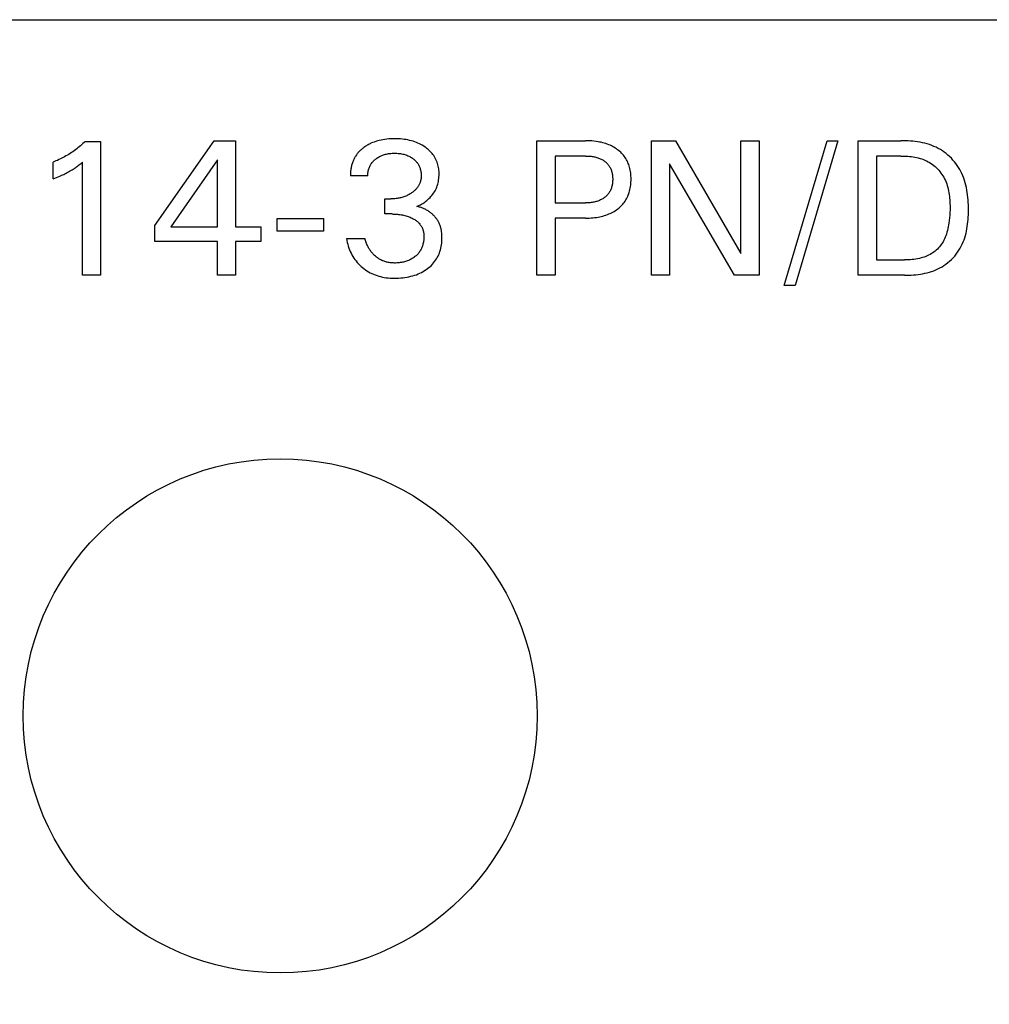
# Model space of a CAD drawing. Extents: x 0 to 841, y 0 to 594.
# Tile 61 of 65: x 309 to 321, y 554 to 567. Entities that reach past the tile are written whole.
import ezdxf
from ezdxf.enums import TextEntityAlignment as Align

# ---------------------------------------------------------------- set-up
doc = ezdxf.new("R2010")
doc.units = 0
doc.header["$LTSCALE"] = 46.255
doc.layers.add('10000_FRONT', color=7, linetype='CONTINUOUS')
doc.layers.add('10100_DIM_FRONT', color=7, linetype='CONTINUOUS')
doc.dimstyles.get("Standard").update_dxf_attribs({"dimtxt": 2.5, "dimasz": 2.5, "dimexe": 1.25, "dimexo": 0.625, "dimtad": 1, "dimcen": 2.5, "dimazin": 3, "dimtfac": 1, "dimtmove": 0, "dimatfit": 3})

# ---------------------------------------------------------------- blocks, each defined once
blk = doc.blocks.new('*D0')
at = {"layer": '10100_DIM_FRONT', "color": 7, "linetype": 'CONTINUOUS'}
for p, q in [((300.088, 565.189), (300.088, 261.991)), ((349.838, 565.189), (349.838, 261.991)), ((300.088, 263.991), (324.963, 263.991)), ((349.838, 263.991), (324.963, 263.991))]:
    blk.add_line(p, q, dxfattribs=at)
for points in [[(303.588, 264.491), (300.088, 263.991), (303.588, 263.491)], [(346.338, 263.491), (349.838, 263.991), (346.338, 264.491)]]:
    blk.add_solid(points, dxfattribs=at)
blk.add_text('49.8', height=3.5, dxfattribs=at).set_placement((323.5, 264.866), (333.75, 264.866), align=Align.FIT)

msp = doc.modelspace()

# ---------------------------------------------------------------- linework, layer by layer
at = {"layer": '10000_FRONT', "color": 7, "linetype": 'CONTINUOUS'}
for p, q in [((301.588, 566.689), (348.338, 566.689)), ((313.836, 565.184), (313.811, 565.184)), ((313.861, 565.184), (313.836, 565.184)), ((309.831, 565.069), (309.815, 565.056)), ((309.847, 565.082), (309.831, 565.069)), ((309.863, 565.095), (309.847, 565.082)), ((309.878, 565.108), (309.863, 565.095)), ((309.893, 565.122), (309.878, 565.108)), ((309.908, 565.135), (309.893, 565.122)), ((309.923, 565.149), (309.908, 565.135)), ((309.923, 565.149), (310.116, 565.149)), ((310.116, 565.149), (310.116, 563.459)), ((310.805, 564.089), (311.554, 565.159)), ((311.554, 565.159), (311.823, 565.159)), ((311.823, 565.159), (311.823, 564.07)), ((313.428, 565.06), (313.42, 565.053)), ((313.437, 565.067), (313.428, 565.06)), ((313.446, 565.074), (313.437, 565.067)), ((313.457, 565.081), (313.446, 565.074)), ((313.468, 565.089), (313.457, 565.081)), ((313.479, 565.096), (313.468, 565.089)), ((313.49, 565.103), (313.479, 565.096)), ((313.501, 565.109), (313.49, 565.103)), ((313.513, 565.115), (313.501, 565.109)), ((313.525, 565.121), (313.513, 565.115)), ((313.536, 565.127), (313.525, 565.121)), ((313.556, 565.135), (313.536, 565.127)), ((313.577, 565.143), (313.556, 565.135)), ((313.598, 565.151), (313.577, 565.143)), ((313.62, 565.157), (313.598, 565.151)), ((313.642, 565.163), (313.62, 565.157)), ((313.664, 565.168), (313.642, 565.163)), ((313.686, 565.172), (313.664, 565.168)), ((313.711, 565.176), (313.686, 565.172)), ((313.736, 565.179), (313.711, 565.176)), ((313.761, 565.182), (313.736, 565.179)), ((313.786, 565.183), (313.761, 565.182)), ((313.811, 565.184), (313.786, 565.183)), ((313.885, 565.183), (313.861, 565.184)), ((313.909, 565.182), (313.885, 565.183)), ((313.934, 565.179), (313.909, 565.182)), ((313.958, 565.176), (313.934, 565.179)), ((313.982, 565.173), (313.958, 565.176)), ((314.004, 565.169), (313.982, 565.173)), ((314.025, 565.164), (314.004, 565.169)), ((314.047, 565.158), (314.025, 565.164)), ((314.068, 565.152), (314.047, 565.158)), ((314.089, 565.145), (314.068, 565.152)), ((314.11, 565.137), (314.089, 565.145)), ((314.129, 565.129), (314.11, 565.137)), ((314.148, 565.121), (314.129, 565.129)), ((314.167, 565.111), (314.148, 565.121)), ((314.185, 565.101), (314.167, 565.111)), ((314.203, 565.09), (314.185, 565.101)), ((314.221, 565.078), (314.203, 565.09)), ((314.234, 565.068), (314.221, 565.078)), ((314.248, 565.058), (314.234, 565.068)), ((315.633, 563.459), (315.633, 565.159)), ((315.633, 565.159), (316.251, 565.159)), ((316.277, 565.159), (316.251, 565.159)), ((316.303, 565.158), (316.277, 565.159)), ((316.329, 565.156), (316.303, 565.158)), ((316.356, 565.154), (316.329, 565.156)), ((316.382, 565.151), (316.356, 565.154)), ((316.408, 565.147), (316.382, 565.151)), ((316.427, 565.143), (316.408, 565.147)), ((316.447, 565.139), (316.427, 565.143)), ((316.466, 565.134), (316.447, 565.139)), ((316.485, 565.129), (316.466, 565.134)), ((316.505, 565.123), (316.485, 565.129)), ((316.523, 565.116), (316.505, 565.123)), ((316.542, 565.109), (316.523, 565.116)), ((316.559, 565.102), (316.542, 565.109)), ((316.576, 565.094), (316.559, 565.102)), ((316.592, 565.085), (316.576, 565.094)), ((316.608, 565.076), (316.592, 565.085)), ((316.624, 565.067), (316.608, 565.076)), ((316.639, 565.057), (316.624, 565.067)), ((317.082, 563.459), (317.082, 565.159)), ((317.082, 565.159), (317.385, 565.159)), ((317.385, 565.159), (318.215, 563.734)), ((318.215, 563.734), (318.215, 565.159)), ((318.215, 565.159), (318.446, 565.159)), ((318.446, 565.159), (318.446, 563.459)), ((318.763, 563.331), (319.304, 565.159)), ((319.441, 565.159), (318.9, 563.331)), ((319.304, 565.159), (319.441, 565.159)), ((319.697, 563.459), (319.697, 565.159)), ((319.697, 565.159), (320.235, 565.159)), ((320.266, 565.159), (320.235, 565.159)), ((320.296, 565.158), (320.266, 565.159)), ((320.327, 565.157), (320.296, 565.158)), ((320.357, 565.155), (320.327, 565.157)), ((320.388, 565.152), (320.357, 565.155)), ((320.419, 565.149), (320.388, 565.152)), ((320.449, 565.145), (320.419, 565.149)), ((320.48, 565.14), (320.449, 565.145)), ((320.51, 565.134), (320.48, 565.14)), ((320.54, 565.127), (320.51, 565.134)), ((320.569, 565.119), (320.54, 565.127)), ((320.598, 565.11), (320.569, 565.119)), ((320.627, 565.1), (320.598, 565.11)), ((320.655, 565.088), (320.627, 565.1)), ((320.683, 565.076), (320.655, 565.088)), ((320.71, 565.062), (320.683, 565.076)), ((320.736, 565.047), (320.71, 565.062)), ((309.627, 564.938), (309.609, 564.929)), ((309.645, 564.947), (309.627, 564.938)), ((309.663, 564.957), (309.645, 564.947)), ((309.68, 564.967), (309.663, 564.957)), ((309.698, 564.977), (309.68, 564.967)), ((309.715, 564.987), (309.698, 564.977)), ((309.732, 564.998), (309.715, 564.987)), ((309.749, 565.009), (309.732, 564.998)), ((309.766, 565.02), (309.749, 565.009)), ((309.782, 565.032), (309.766, 565.02)), ((309.799, 565.044), (309.782, 565.032)), ((309.815, 565.056), (309.799, 565.044)), ((313.328, 564.941), (313.323, 564.932)), ((313.334, 564.951), (313.328, 564.941)), ((313.339, 564.96), (313.334, 564.951)), ((313.345, 564.97), (313.339, 564.96)), ((313.352, 564.979), (313.345, 564.97)), ((313.358, 564.988), (313.352, 564.979)), ((313.365, 564.997), (313.358, 564.988)), ((313.372, 565.005), (313.365, 564.997)), ((313.379, 565.014), (313.372, 565.005)), ((313.387, 565.022), (313.379, 565.014)), ((313.395, 565.03), (313.387, 565.022)), ((313.403, 565.038), (313.395, 565.03)), ((313.411, 565.045), (313.403, 565.038)), ((313.42, 565.053), (313.411, 565.045)), ((313.6, 564.931), (313.611, 564.939)), ((313.611, 564.939), (313.622, 564.946)), ((313.622, 564.946), (313.633, 564.953)), ((313.633, 564.953), (313.644, 564.959)), ((313.644, 564.959), (313.656, 564.965)), ((313.656, 564.965), (313.667, 564.97)), ((313.667, 564.97), (313.68, 564.975)), ((313.68, 564.975), (313.693, 564.98)), ((313.693, 564.98), (313.706, 564.984)), ((313.706, 564.984), (313.719, 564.988)), ((313.719, 564.988), (313.732, 564.991)), ((313.732, 564.991), (313.745, 564.994)), ((313.745, 564.994), (313.76, 564.996)), ((313.76, 564.996), (313.775, 564.998)), ((313.775, 564.998), (313.789, 564.999)), ((313.789, 564.999), (313.804, 565)), ((313.804, 565), (313.819, 565.001)), ((313.819, 565.001), (313.834, 565.001)), ((313.834, 565.001), (313.849, 565.001)), ((313.849, 565.001), (313.864, 565.001)), ((313.864, 565.001), (313.879, 564.999)), ((313.879, 564.999), (313.894, 564.998)), ((313.894, 564.998), (313.909, 564.996)), ((313.909, 564.996), (313.924, 564.994)), ((313.924, 564.994), (313.938, 564.991)), ((313.938, 564.991), (313.951, 564.988)), ((313.951, 564.988), (313.964, 564.984)), ((313.964, 564.984), (313.977, 564.98)), ((313.977, 564.98), (313.99, 564.975)), ((313.99, 564.975), (314.003, 564.97)), ((314.003, 564.97), (314.015, 564.965)), ((314.015, 564.965), (314.026, 564.959)), ((314.026, 564.959), (314.038, 564.953)), ((314.038, 564.953), (314.049, 564.946)), ((314.049, 564.946), (314.06, 564.939)), ((314.06, 564.939), (314.07, 564.931)), ((314.261, 565.047), (314.248, 565.058)), ((314.274, 565.036), (314.261, 565.047)), ((314.286, 565.024), (314.274, 565.036)), ((314.297, 565.012), (314.286, 565.024)), ((314.308, 564.999), (314.297, 565.012)), ((314.319, 564.986), (314.308, 564.999)), ((314.33, 564.971), (314.319, 564.986)), ((314.34, 564.955), (314.33, 564.971)), ((314.349, 564.939), (314.34, 564.955)), ((314.358, 564.923), (314.349, 564.939)), ((315.865, 564.966), (315.865, 564.374)), ((316.251, 564.966), (315.865, 564.966)), ((316.251, 564.966), (316.264, 564.966)), ((316.264, 564.966), (316.278, 564.966)), ((316.278, 564.966), (316.292, 564.965)), ((316.292, 564.965), (316.305, 564.964)), ((316.305, 564.964), (316.319, 564.963)), ((316.319, 564.963), (316.332, 564.961)), ((316.332, 564.961), (316.346, 564.959)), ((316.346, 564.959), (316.357, 564.956)), ((316.357, 564.956), (316.369, 564.954)), ((316.369, 564.954), (316.381, 564.951)), ((316.381, 564.951), (316.392, 564.948)), ((316.392, 564.948), (316.404, 564.944)), ((316.404, 564.944), (316.415, 564.94)), ((316.415, 564.94), (316.426, 564.936)), ((316.426, 564.936), (316.436, 564.931)), ((316.654, 565.046), (316.639, 565.057)), ((316.668, 565.035), (316.654, 565.046)), ((316.681, 565.024), (316.668, 565.035)), ((316.694, 565.013), (316.681, 565.024)), ((316.706, 565.001), (316.694, 565.013)), ((316.718, 564.989), (316.706, 565.001)), ((316.729, 564.976), (316.718, 564.989)), ((316.739, 564.962), (316.729, 564.976)), ((316.749, 564.948), (316.739, 564.962)), ((316.759, 564.934), (316.749, 564.948)), ((319.929, 564.966), (319.929, 563.652)), ((320.235, 564.966), (319.929, 564.966)), ((320.235, 564.966), (320.257, 564.966)), ((320.257, 564.966), (320.28, 564.966)), ((320.28, 564.966), (320.302, 564.965)), ((320.302, 564.965), (320.324, 564.963)), ((320.324, 564.963), (320.347, 564.961)), ((320.347, 564.961), (320.369, 564.959)), ((320.369, 564.959), (320.391, 564.955)), ((320.391, 564.955), (320.413, 564.952)), ((320.413, 564.952), (320.435, 564.947)), ((320.435, 564.947), (320.457, 564.942)), ((320.457, 564.942), (320.479, 564.936)), ((320.479, 564.936), (320.5, 564.929)), ((320.761, 565.032), (320.736, 565.047)), ((320.785, 565.015), (320.761, 565.032)), ((320.809, 564.997), (320.785, 565.015)), ((320.831, 564.978), (320.809, 564.997)), ((320.853, 564.958), (320.831, 564.978)), ((320.875, 564.937), (320.853, 564.958)), ((320.895, 564.915), (320.875, 564.937)), ((309.535, 564.896), (309.516, 564.888)), ((309.516, 564.676), (309.516, 564.888)), ((309.553, 564.903), (309.535, 564.896)), ((309.572, 564.911), (309.553, 564.903)), ((309.59, 564.92), (309.572, 564.911)), ((309.609, 564.929), (309.59, 564.92)), ((309.786, 564.81), (309.796, 564.817)), ((309.796, 564.817), (309.807, 564.824)), ((309.807, 564.824), (309.817, 564.832)), ((309.817, 564.832), (309.829, 564.84)), ((309.829, 564.84), (309.84, 564.849)), ((309.84, 564.849), (309.852, 564.857)), ((309.852, 564.857), (309.864, 564.867)), ((309.864, 564.867), (309.876, 564.877)), ((309.876, 564.877), (309.888, 564.887)), ((309.888, 563.459), (309.888, 564.887)), ((311.595, 564.917), (311.004, 564.07)), ((311.595, 564.07), (311.595, 564.917)), ((313.284, 564.813), (313.282, 564.801)), ((313.286, 564.825), (313.284, 564.813)), ((313.289, 564.836), (313.286, 564.825)), ((313.292, 564.848), (313.289, 564.836)), ((313.295, 564.86), (313.292, 564.848)), ((313.298, 564.87), (313.295, 564.86)), ((313.302, 564.881), (313.298, 564.87)), ((313.305, 564.891), (313.302, 564.881)), ((313.31, 564.902), (313.305, 564.891)), ((313.314, 564.912), (313.31, 564.902)), ((313.318, 564.922), (313.314, 564.912)), ((313.323, 564.932), (313.318, 564.922)), ((313.508, 564.802), (313.512, 564.813)), ((313.512, 564.813), (313.516, 564.823)), ((313.516, 564.823), (313.52, 564.834)), ((313.52, 564.834), (313.525, 564.844)), ((313.525, 564.844), (313.53, 564.854)), ((313.53, 564.854), (313.536, 564.864)), ((313.536, 564.864), (313.543, 564.873)), ((313.543, 564.873), (313.549, 564.882)), ((313.549, 564.882), (313.555, 564.889)), ((313.555, 564.889), (313.562, 564.897)), ((313.562, 564.897), (313.569, 564.905)), ((313.569, 564.905), (313.576, 564.912)), ((313.576, 564.912), (313.584, 564.919)), ((313.584, 564.919), (313.592, 564.925)), ((313.592, 564.925), (313.6, 564.931)), ((314.07, 564.931), (314.078, 564.925)), ((314.078, 564.925), (314.086, 564.919)), ((314.086, 564.919), (314.093, 564.912)), ((314.093, 564.912), (314.1, 564.905)), ((314.1, 564.905), (314.107, 564.897)), ((314.107, 564.897), (314.114, 564.89)), ((314.114, 564.89), (314.12, 564.882)), ((314.12, 564.882), (314.126, 564.874)), ((314.126, 564.874), (314.132, 564.865)), ((314.132, 564.865), (314.137, 564.857)), ((314.137, 564.857), (314.142, 564.848)), ((314.142, 564.848), (314.146, 564.839)), ((314.146, 564.839), (314.15, 564.83)), ((314.15, 564.83), (314.154, 564.82)), ((314.154, 564.82), (314.157, 564.811)), ((314.157, 564.811), (314.16, 564.801)), ((314.365, 564.906), (314.358, 564.923)), ((314.372, 564.889), (314.365, 564.906)), ((314.378, 564.872), (314.372, 564.889)), ((314.383, 564.855), (314.378, 564.872)), ((314.387, 564.839), (314.383, 564.855)), ((314.39, 564.822), (314.387, 564.839)), ((314.393, 564.805), (314.39, 564.822)), ((316.436, 564.931), (316.446, 564.927)), ((316.446, 564.927), (316.456, 564.922)), ((316.456, 564.922), (316.466, 564.916)), ((316.466, 564.916), (316.475, 564.91)), ((316.475, 564.91), (316.484, 564.904)), ((316.484, 564.904), (316.493, 564.898)), ((316.493, 564.898), (316.501, 564.891)), ((316.501, 564.891), (316.509, 564.885)), ((316.509, 564.885), (316.516, 564.878)), ((316.516, 564.878), (316.523, 564.87)), ((316.523, 564.87), (316.53, 564.863)), ((316.53, 564.863), (316.537, 564.855)), ((316.537, 564.855), (316.543, 564.847)), ((316.543, 564.847), (316.548, 564.838)), ((316.548, 564.838), (316.554, 564.83)), ((316.554, 564.83), (316.559, 564.821)), ((316.559, 564.821), (316.564, 564.812)), ((316.564, 564.812), (316.568, 564.802)), ((316.768, 564.919), (316.759, 564.934)), ((316.776, 564.904), (316.768, 564.919)), ((316.783, 564.889), (316.776, 564.904)), ((316.79, 564.873), (316.783, 564.889)), ((316.796, 564.857), (316.79, 564.873)), ((316.802, 564.841), (316.796, 564.857)), ((316.806, 564.825), (316.802, 564.841)), ((316.811, 564.806), (316.806, 564.825)), ((317.313, 564.869), (317.313, 563.459)), ((318.134, 563.459), (317.313, 564.869)), ((320.5, 564.929), (320.521, 564.922)), ((320.521, 564.922), (320.541, 564.914)), ((320.541, 564.914), (320.561, 564.904)), ((320.561, 564.904), (320.581, 564.894)), ((320.581, 564.894), (320.6, 564.883)), ((320.6, 564.883), (320.618, 564.872)), ((320.618, 564.872), (320.636, 564.859)), ((320.636, 564.859), (320.653, 564.846)), ((320.653, 564.846), (320.67, 564.832)), ((320.67, 564.832), (320.686, 564.817)), ((320.686, 564.817), (320.701, 564.802)), ((320.914, 564.893), (320.895, 564.915)), ((320.933, 564.87), (320.914, 564.893)), ((320.95, 564.846), (320.933, 564.87)), ((320.966, 564.821), (320.95, 564.846)), ((320.981, 564.796), (320.966, 564.821)), ((309.537, 564.684), (309.558, 564.693)), ((309.558, 564.693), (309.579, 564.702)), ((309.579, 564.702), (309.6, 564.711)), ((309.6, 564.711), (309.62, 564.72)), ((309.62, 564.72), (309.635, 564.727)), ((309.635, 564.727), (309.651, 564.734)), ((309.651, 564.734), (309.666, 564.741)), ((309.666, 564.741), (309.681, 564.749)), ((309.681, 564.749), (309.695, 564.756)), ((309.695, 564.756), (309.71, 564.764)), ((309.71, 564.764), (309.726, 564.773)), ((309.726, 564.773), (309.741, 564.782)), ((309.741, 564.782), (309.756, 564.791)), ((309.756, 564.791), (309.771, 564.8)), ((309.771, 564.8), (309.786, 564.81)), ((313.277, 564.753), (313.276, 564.741)), ((313.276, 564.741), (313.276, 564.729)), ((313.276, 564.729), (313.276, 564.717)), ((313.497, 564.717), (313.276, 564.717)), ((313.279, 564.777), (313.277, 564.765)), ((313.277, 564.765), (313.277, 564.753)), ((313.28, 564.789), (313.279, 564.777)), ((313.282, 564.801), (313.28, 564.789)), ((313.497, 564.741), (313.498, 564.754)), ((313.497, 564.729), (313.497, 564.741)), ((313.497, 564.717), (313.497, 564.729)), ((313.498, 564.754), (313.5, 564.766)), ((313.5, 564.766), (313.502, 564.778)), ((313.502, 564.778), (313.505, 564.79)), ((313.505, 564.79), (313.508, 564.802)), ((314.16, 564.801), (314.163, 564.789)), ((314.163, 564.789), (314.166, 564.777)), ((314.166, 564.777), (314.168, 564.765)), ((314.168, 564.765), (314.17, 564.752)), ((314.17, 564.688), (314.169, 564.68)), ((314.17, 564.752), (314.171, 564.74)), ((314.171, 564.697), (314.17, 564.688)), ((314.171, 564.74), (314.171, 564.727)), ((314.171, 564.727), (314.171, 564.715)), ((314.171, 564.715), (314.171, 564.706)), ((314.171, 564.706), (314.171, 564.697)), ((314.395, 564.788), (314.393, 564.805)), ((314.397, 564.771), (314.395, 564.788)), ((314.395, 564.68), (314.396, 564.699)), ((314.396, 564.699), (314.397, 564.718)), ((314.397, 564.753), (314.397, 564.771)), ((314.398, 564.736), (314.397, 564.753)), ((314.397, 564.718), (314.398, 564.736)), ((316.568, 564.802), (316.572, 564.793)), ((316.572, 564.793), (316.576, 564.783)), ((316.576, 564.783), (316.579, 564.773)), ((316.579, 564.773), (316.582, 564.763)), ((316.582, 564.763), (316.585, 564.752)), ((316.585, 564.752), (316.587, 564.741)), ((316.587, 564.741), (316.589, 564.73)), ((316.589, 564.73), (316.59, 564.718)), ((316.59, 564.718), (316.592, 564.707)), ((316.592, 564.707), (316.592, 564.695)), ((316.592, 564.695), (316.593, 564.684)), ((316.815, 564.788), (316.811, 564.806)), ((316.818, 564.769), (316.815, 564.788)), ((316.821, 564.75), (316.818, 564.769)), ((316.823, 564.732), (316.821, 564.75)), ((316.824, 564.713), (316.823, 564.732)), ((316.825, 564.694), (316.824, 564.713)), ((316.825, 564.675), (316.825, 564.694)), ((320.701, 564.802), (320.716, 564.785)), ((320.716, 564.785), (320.73, 564.769)), ((320.73, 564.769), (320.743, 564.751)), ((320.743, 564.751), (320.756, 564.734)), ((320.756, 564.734), (320.768, 564.715)), ((320.768, 564.715), (320.779, 564.697)), ((320.779, 564.697), (320.789, 564.678)), ((320.995, 564.77), (320.981, 564.796)), ((321.009, 564.743), (320.995, 564.77)), ((321.021, 564.714), (321.009, 564.743)), ((321.033, 564.686), (321.021, 564.714)), ((309.516, 564.676), (309.537, 564.684)), ((314.119, 564.562), (314.114, 564.555)), ((314.125, 564.569), (314.119, 564.562)), ((314.13, 564.576), (314.125, 564.569)), ((314.134, 564.583), (314.13, 564.576)), ((314.139, 564.59), (314.134, 564.583)), ((314.143, 564.598), (314.139, 564.59)), ((314.147, 564.605), (314.143, 564.598)), ((314.151, 564.613), (314.147, 564.605)), ((314.154, 564.621), (314.151, 564.613)), ((314.157, 564.629), (314.154, 564.621)), ((314.16, 564.637), (314.157, 564.629)), ((314.162, 564.646), (314.16, 564.637)), ((314.164, 564.654), (314.162, 564.646)), ((314.166, 564.663), (314.164, 564.654)), ((314.168, 564.671), (314.166, 564.663)), ((314.169, 564.68), (314.168, 564.671)), ((314.363, 564.558), (314.369, 564.574)), ((314.369, 564.574), (314.375, 564.591)), ((314.375, 564.591), (314.38, 564.608)), ((314.38, 564.608), (314.385, 564.626)), ((314.385, 564.626), (314.389, 564.644)), ((314.389, 564.644), (314.392, 564.662)), ((314.392, 564.662), (314.395, 564.68)), ((316.579, 564.571), (316.576, 564.561)), ((316.582, 564.581), (316.579, 564.571)), ((316.585, 564.592), (316.582, 564.581)), ((316.587, 564.603), (316.585, 564.592)), ((316.589, 564.615), (316.587, 564.603)), ((316.59, 564.626), (316.589, 564.615)), ((316.592, 564.638), (316.59, 564.626)), ((316.593, 564.661), (316.592, 564.649)), ((316.592, 564.649), (316.592, 564.638)), ((316.593, 564.684), (316.593, 564.672)), ((316.593, 564.672), (316.593, 564.661)), ((316.815, 564.56), (316.819, 564.579)), ((316.819, 564.579), (316.821, 564.598)), ((316.821, 564.598), (316.823, 564.617)), ((316.823, 564.617), (316.824, 564.636)), ((316.824, 564.636), (316.825, 564.656)), ((316.825, 564.656), (316.825, 564.675)), ((320.789, 564.678), (320.799, 564.657)), ((320.799, 564.657), (320.808, 564.636)), ((320.808, 564.636), (320.816, 564.614)), ((320.816, 564.614), (320.823, 564.592)), ((320.823, 564.592), (320.83, 564.57)), ((320.83, 564.57), (320.835, 564.548)), ((321.043, 564.656), (321.033, 564.686)), ((321.051, 564.627), (321.043, 564.656)), ((321.059, 564.597), (321.051, 564.627)), ((321.066, 564.566), (321.059, 564.597)), ((321.072, 564.536), (321.066, 564.566)), ((313.916, 564.439), (313.904, 564.436)), ((313.928, 564.442), (313.916, 564.439)), ((313.941, 564.446), (313.928, 564.442)), ((313.953, 564.45), (313.941, 564.446)), ((313.965, 564.455), (313.953, 564.45)), ((313.976, 564.459), (313.965, 564.455)), ((313.988, 564.464), (313.976, 564.459)), ((313.999, 564.47), (313.988, 564.464)), ((314.01, 564.475), (313.999, 564.47)), ((314.021, 564.481), (314.01, 564.475)), ((314.032, 564.487), (314.021, 564.481)), ((314.042, 564.494), (314.032, 564.487)), ((314.05, 564.499), (314.042, 564.494)), ((314.058, 564.505), (314.05, 564.499)), ((314.066, 564.51), (314.058, 564.505)), ((314.073, 564.516), (314.066, 564.51)), ((314.08, 564.522), (314.073, 564.516)), ((314.088, 564.528), (314.08, 564.522)), ((314.094, 564.535), (314.088, 564.528)), ((314.101, 564.541), (314.094, 564.535)), ((314.108, 564.548), (314.101, 564.541)), ((314.114, 564.555), (314.108, 564.548)), ((314.27, 564.428), (314.283, 564.441)), ((314.283, 564.441), (314.295, 564.454)), ((314.295, 564.454), (314.307, 564.468)), ((314.307, 564.468), (314.318, 564.482)), ((314.318, 564.482), (314.329, 564.497)), ((314.329, 564.497), (314.338, 564.512)), ((314.338, 564.512), (314.347, 564.527)), ((314.347, 564.527), (314.355, 564.542)), ((314.355, 564.542), (314.363, 564.558)), ((316.485, 564.438), (316.476, 564.432)), ((316.494, 564.445), (316.485, 564.438)), ((316.502, 564.451), (316.494, 564.445)), ((316.51, 564.458), (316.502, 564.451)), ((316.517, 564.465), (316.51, 564.458)), ((316.524, 564.472), (316.517, 564.465)), ((316.531, 564.48), (316.524, 564.472)), ((316.537, 564.488), (316.531, 564.48)), ((316.543, 564.496), (316.537, 564.488)), ((316.549, 564.505), (316.543, 564.496)), ((316.554, 564.514), (316.549, 564.505)), ((316.56, 564.523), (316.554, 564.514)), ((316.564, 564.532), (316.56, 564.523)), ((316.568, 564.541), (316.564, 564.532)), ((316.572, 564.551), (316.568, 564.541)), ((316.576, 564.561), (316.572, 564.551)), ((316.768, 564.426), (316.776, 564.442)), ((316.776, 564.442), (316.784, 564.457)), ((316.784, 564.457), (316.79, 564.473)), ((316.79, 564.473), (316.796, 564.49)), ((316.796, 564.49), (316.802, 564.506)), ((316.802, 564.506), (316.807, 564.523)), ((316.807, 564.523), (316.811, 564.541)), ((316.811, 564.541), (316.815, 564.56)), ((320.835, 564.548), (320.84, 564.525)), ((320.84, 564.525), (320.844, 564.502)), ((320.844, 564.502), (320.848, 564.48)), ((320.848, 564.48), (320.851, 564.456)), ((320.851, 564.456), (320.853, 564.433)), ((321.077, 564.505), (321.072, 564.536)), ((321.081, 564.474), (321.077, 564.505)), ((321.084, 564.443), (321.081, 564.474)), ((321.087, 564.411), (321.084, 564.443)), ((313.71, 564.233), (313.71, 564.423)), ((313.71, 564.423), (313.786, 564.423)), ((313.799, 564.423), (313.786, 564.423)), ((313.812, 564.424), (313.799, 564.423)), ((313.826, 564.424), (313.812, 564.424)), ((313.839, 564.425), (313.826, 564.424)), ((313.853, 564.427), (313.839, 564.425)), ((313.866, 564.429), (313.853, 564.427)), ((313.879, 564.431), (313.866, 564.429)), ((313.891, 564.433), (313.879, 564.431)), ((313.904, 564.436), (313.891, 564.433)), ((314.118, 564.329), (314.133, 564.336)), ((314.129, 564.327), (314.118, 564.329)), ((314.139, 564.324), (314.129, 564.327)), ((314.133, 564.336), (314.148, 564.343)), ((314.149, 564.321), (314.139, 564.324)), ((314.148, 564.343), (314.162, 564.35)), ((314.16, 564.318), (314.149, 564.321)), ((314.17, 564.315), (314.16, 564.318)), ((314.162, 564.35), (314.176, 564.358)), ((314.18, 564.311), (314.17, 564.315)), ((314.176, 564.358), (314.19, 564.366)), ((314.19, 564.366), (314.203, 564.375)), ((314.203, 564.375), (314.217, 564.384)), ((314.217, 564.384), (314.23, 564.394)), ((314.23, 564.394), (314.242, 564.404)), ((314.242, 564.404), (314.256, 564.415)), ((314.256, 564.415), (314.27, 564.428)), ((315.865, 564.374), (316.251, 564.374)), ((316.264, 564.374), (316.251, 564.374)), ((316.278, 564.374), (316.264, 564.374)), ((316.292, 564.375), (316.278, 564.374)), ((316.306, 564.376), (316.292, 564.375)), ((316.319, 564.377), (316.306, 564.376)), ((316.333, 564.379), (316.319, 564.377)), ((316.346, 564.381), (316.333, 564.379)), ((316.358, 564.384), (316.346, 564.381)), ((316.37, 564.386), (316.358, 564.384)), ((316.382, 564.389), (316.37, 564.386)), ((316.393, 564.393), (316.382, 564.389)), ((316.405, 564.396), (316.393, 564.393)), ((316.416, 564.401), (316.405, 564.396)), ((316.427, 564.405), (316.416, 564.401)), ((316.438, 564.41), (316.427, 564.405)), ((316.448, 564.415), (316.438, 564.41)), ((316.457, 564.42), (316.448, 564.415)), ((316.467, 564.426), (316.457, 564.42)), ((316.476, 564.432), (316.467, 564.426)), ((316.67, 564.308), (316.683, 564.32)), ((316.683, 564.32), (316.696, 564.331)), ((316.696, 564.331), (316.708, 564.344)), ((316.708, 564.344), (316.719, 564.356)), ((316.719, 564.356), (316.73, 564.369)), ((316.73, 564.369), (316.741, 564.383)), ((316.741, 564.383), (316.751, 564.397)), ((316.751, 564.397), (316.76, 564.411)), ((316.76, 564.411), (316.768, 564.426)), ((320.853, 564.433), (320.855, 564.41)), ((320.855, 564.41), (320.856, 564.387)), ((320.856, 564.387), (320.857, 564.363)), ((320.857, 564.363), (320.858, 564.34)), ((320.858, 564.34), (320.858, 564.317)), ((320.858, 564.317), (320.858, 564.284)), ((321.088, 564.38), (321.087, 564.411)), ((321.09, 564.348), (321.088, 564.38)), ((321.09, 564.316), (321.09, 564.348)), ((321.091, 564.284), (321.09, 564.316)), ((313.803, 564.233), (313.71, 564.233)), ((313.803, 564.233), (313.819, 564.232)), ((313.819, 564.232), (313.836, 564.232)), ((313.836, 564.232), (313.853, 564.231)), ((313.853, 564.231), (313.87, 564.23)), ((313.87, 564.23), (313.886, 564.228)), ((313.886, 564.228), (313.903, 564.226)), ((313.903, 564.226), (313.918, 564.224)), ((313.918, 564.224), (313.933, 564.221)), ((313.933, 564.221), (313.948, 564.218)), ((313.948, 564.218), (313.963, 564.214)), ((313.963, 564.214), (313.978, 564.21)), ((313.978, 564.21), (313.993, 564.206)), ((313.993, 564.206), (314.006, 564.201)), ((314.006, 564.201), (314.02, 564.196)), ((314.02, 564.196), (314.033, 564.191)), ((314.033, 564.191), (314.046, 564.185)), ((314.19, 564.307), (314.18, 564.311)), ((314.2, 564.303), (314.19, 564.307)), ((314.21, 564.299), (314.2, 564.303)), ((314.22, 564.294), (314.21, 564.299)), ((314.23, 564.289), (314.22, 564.294)), ((314.239, 564.283), (314.23, 564.289)), ((314.249, 564.278), (314.239, 564.283)), ((314.258, 564.272), (314.249, 564.278)), ((314.267, 564.266), (314.258, 564.272)), ((314.276, 564.26), (314.267, 564.266)), ((314.285, 564.253), (314.276, 564.26)), ((314.294, 564.247), (314.285, 564.253)), ((314.301, 564.24), (314.294, 564.247)), ((314.309, 564.234), (314.301, 564.24)), ((314.317, 564.227), (314.309, 564.234)), ((314.324, 564.22), (314.317, 564.227)), ((314.331, 564.213), (314.324, 564.22)), ((314.338, 564.205), (314.331, 564.213)), ((314.345, 564.198), (314.338, 564.205)), ((314.351, 564.19), (314.345, 564.198)), ((314.357, 564.182), (314.351, 564.19)), ((316.364, 564.187), (316.387, 564.19)), ((316.387, 564.19), (316.409, 564.194)), ((316.409, 564.194), (316.429, 564.198)), ((316.429, 564.198), (316.449, 564.202)), ((316.449, 564.202), (316.468, 564.207)), ((316.468, 564.207), (316.488, 564.212)), ((316.488, 564.212), (316.507, 564.218)), ((316.507, 564.218), (316.526, 564.225)), ((316.526, 564.225), (316.545, 564.233)), ((316.545, 564.233), (316.562, 564.24)), ((316.562, 564.24), (316.578, 564.248)), ((316.578, 564.248), (316.595, 564.257)), ((316.595, 564.257), (316.611, 564.266)), ((316.611, 564.266), (316.627, 564.276)), ((316.627, 564.276), (316.642, 564.287)), ((316.642, 564.287), (316.657, 564.298)), ((316.657, 564.298), (316.67, 564.308)), ((320.855, 564.217), (320.852, 564.184)), ((320.857, 564.25), (320.855, 564.217)), ((320.858, 564.284), (320.857, 564.25)), ((321.086, 564.165), (321.088, 564.195)), ((321.088, 564.195), (321.09, 564.224)), ((321.09, 564.254), (321.091, 564.284)), ((321.09, 564.224), (321.09, 564.254)), ((310.805, 563.884), (310.805, 564.089)), ((311.004, 564.07), (311.595, 564.07)), ((311.823, 564.07), (312.145, 564.07)), ((312.145, 564.07), (312.145, 563.884)), ((312.35, 564.018), (312.35, 564.178)), ((312.35, 564.178), (312.935, 564.178)), ((312.935, 564.178), (312.935, 564.018)), ((314.046, 564.185), (314.059, 564.179)), ((314.059, 564.179), (314.071, 564.172)), ((314.071, 564.172), (314.08, 564.167)), ((314.08, 564.167), (314.089, 564.162)), ((314.089, 564.162), (314.098, 564.156)), ((314.098, 564.156), (314.107, 564.15)), ((314.107, 564.15), (314.115, 564.143)), ((314.115, 564.143), (314.123, 564.137)), ((314.123, 564.137), (314.131, 564.13)), ((314.131, 564.13), (314.139, 564.122)), ((314.139, 564.122), (314.146, 564.115)), ((314.146, 564.115), (314.153, 564.106)), ((314.153, 564.106), (314.16, 564.098)), ((314.16, 564.098), (314.166, 564.089)), ((314.166, 564.089), (314.172, 564.08)), ((314.172, 564.08), (314.178, 564.07)), ((314.178, 564.07), (314.183, 564.061)), ((314.363, 564.175), (314.357, 564.182)), ((314.369, 564.166), (314.363, 564.175)), ((314.375, 564.158), (314.369, 564.166)), ((314.38, 564.15), (314.375, 564.158)), ((314.385, 564.141), (314.38, 564.15)), ((314.39, 564.133), (314.385, 564.141)), ((314.395, 564.124), (314.39, 564.133)), ((314.399, 564.115), (314.395, 564.124)), ((314.403, 564.105), (314.399, 564.115)), ((314.407, 564.096), (314.403, 564.105)), ((314.41, 564.086), (314.407, 564.096)), ((314.414, 564.077), (314.41, 564.086)), ((314.416, 564.067), (314.414, 564.077)), ((314.419, 564.057), (314.416, 564.067)), ((315.865, 564.181), (315.865, 563.459)), ((316.251, 564.181), (315.865, 564.181)), ((316.251, 564.181), (316.274, 564.181)), ((316.274, 564.181), (316.296, 564.182)), ((316.296, 564.182), (316.319, 564.183)), ((316.319, 564.183), (316.342, 564.185)), ((316.342, 564.185), (316.364, 564.187)), ((320.836, 564.072), (320.831, 564.048)), ((320.841, 564.095), (320.836, 564.072)), ((320.844, 564.119), (320.841, 564.095)), ((320.849, 564.151), (320.844, 564.119)), ((320.852, 564.184), (320.849, 564.151)), ((321.072, 564.047), (321.077, 564.076)), ((321.077, 564.076), (321.081, 564.106)), ((321.081, 564.106), (321.084, 564.135)), ((321.084, 564.135), (321.086, 564.165)), ((312.935, 564.018), (312.35, 564.018)), ((314.183, 564.061), (314.187, 564.051)), ((314.187, 564.051), (314.191, 564.041)), ((314.191, 564.041), (314.194, 564.031)), ((314.194, 564.031), (314.197, 564.021)), ((314.197, 564.021), (314.2, 564.011)), ((314.2, 564.011), (314.202, 564.001)), ((314.202, 564.001), (314.203, 563.991)), ((314.203, 563.991), (314.204, 563.981)), ((314.204, 563.981), (314.205, 563.971)), ((314.205, 563.971), (314.206, 563.961)), ((314.206, 563.961), (314.206, 563.951)), ((314.206, 563.951), (314.206, 563.938)), ((314.422, 564.047), (314.419, 564.057)), ((314.424, 564.037), (314.422, 564.047)), ((314.426, 564.027), (314.424, 564.037)), ((314.429, 564.008), (314.426, 564.027)), ((314.431, 563.99), (314.429, 564.008)), ((314.433, 563.971), (314.431, 563.99)), ((314.434, 563.952), (314.433, 563.971)), ((314.434, 563.934), (314.434, 563.952)), ((320.804, 563.957), (320.796, 563.938)), ((320.812, 563.98), (320.804, 563.957)), ((320.819, 564.002), (320.812, 563.98)), ((320.826, 564.025), (320.819, 564.002)), ((320.831, 564.048), (320.826, 564.025)), ((321.045, 563.933), (321.053, 563.961)), ((321.053, 563.961), (321.061, 563.99)), ((321.061, 563.99), (321.067, 564.018)), ((321.067, 564.018), (321.072, 564.047)), ((311.595, 563.884), (310.805, 563.884)), ((311.595, 563.459), (311.595, 563.884)), ((311.823, 563.884), (311.823, 563.459)), ((312.145, 563.884), (311.823, 563.884)), ((313.228, 563.923), (313.232, 563.899)), ((313.228, 563.923), (313.46, 563.923)), ((313.232, 563.899), (313.237, 563.874)), ((313.237, 563.874), (313.243, 563.85)), ((313.243, 563.85), (313.25, 563.826)), ((313.25, 563.826), (313.258, 563.803)), ((313.464, 563.91), (313.46, 563.923)), ((313.468, 563.898), (313.464, 563.91)), ((313.472, 563.885), (313.468, 563.898)), ((313.476, 563.872), (313.472, 563.885)), ((313.481, 563.86), (313.476, 563.872)), ((313.486, 563.848), (313.481, 563.86)), ((313.491, 563.836), (313.486, 563.848)), ((313.496, 563.826), (313.491, 563.836)), ((313.501, 563.816), (313.496, 563.826)), ((313.506, 563.807), (313.501, 563.816)), ((314.184, 563.818), (314.179, 563.808)), ((314.187, 563.829), (314.184, 563.818)), ((314.191, 563.84), (314.187, 563.829)), ((314.194, 563.851), (314.191, 563.84)), ((314.197, 563.863), (314.194, 563.851)), ((314.2, 563.875), (314.197, 563.863)), ((314.202, 563.888), (314.2, 563.875)), ((314.204, 563.9), (314.202, 563.888)), ((314.205, 563.913), (314.204, 563.9)), ((314.206, 563.925), (314.205, 563.913)), ((314.206, 563.938), (314.206, 563.925)), ((314.419, 563.8), (314.424, 563.822)), ((314.424, 563.822), (314.428, 563.844)), ((314.428, 563.844), (314.431, 563.866)), ((314.431, 563.866), (314.433, 563.889)), ((314.433, 563.889), (314.434, 563.911)), ((314.434, 563.911), (314.434, 563.934)), ((320.724, 563.818), (320.712, 563.804)), ((320.736, 563.833), (320.724, 563.818)), ((320.748, 563.849), (320.736, 563.833)), ((320.759, 563.866), (320.748, 563.849)), ((320.77, 563.883), (320.759, 563.866)), ((320.779, 563.901), (320.77, 563.883)), ((320.788, 563.92), (320.779, 563.901)), ((320.796, 563.938), (320.788, 563.92)), ((320.986, 563.8), (321.001, 563.826)), ((321.001, 563.826), (321.013, 563.852)), ((321.013, 563.852), (321.025, 563.879)), ((321.025, 563.879), (321.036, 563.906)), ((321.036, 563.906), (321.045, 563.933)), ((313.258, 563.803), (313.266, 563.779)), ((313.266, 563.779), (313.275, 563.758)), ((313.275, 563.758), (313.285, 563.737)), ((313.285, 563.737), (313.296, 563.716)), ((313.296, 563.716), (313.308, 563.696)), ((313.308, 563.696), (313.32, 563.676)), ((313.511, 563.797), (313.506, 563.807)), ((313.517, 563.788), (313.511, 563.797)), ((313.522, 563.779), (313.517, 563.788)), ((313.529, 563.77), (313.522, 563.779)), ((313.535, 563.761), (313.529, 563.77)), ((313.542, 563.752), (313.535, 563.761)), ((313.55, 563.743), (313.542, 563.752)), ((313.558, 563.734), (313.55, 563.743)), ((313.566, 563.725), (313.558, 563.734)), ((313.574, 563.716), (313.566, 563.725)), ((313.583, 563.708), (313.574, 563.716)), ((313.592, 563.7), (313.583, 563.708)), ((313.6, 563.693), (313.592, 563.7)), ((313.608, 563.686), (313.6, 563.693)), ((314.088, 563.691), (314.078, 563.683)), ((314.098, 563.699), (314.088, 563.691)), ((314.106, 563.706), (314.098, 563.699)), ((314.115, 563.714), (314.106, 563.706)), ((314.123, 563.722), (314.115, 563.714)), ((314.131, 563.731), (314.123, 563.722)), ((314.138, 563.739), (314.131, 563.731)), ((314.145, 563.748), (314.138, 563.739)), ((314.152, 563.758), (314.145, 563.748)), ((314.158, 563.767), (314.152, 563.758)), ((314.164, 563.777), (314.158, 563.767)), ((314.169, 563.787), (314.164, 563.777)), ((314.175, 563.797), (314.169, 563.787)), ((314.179, 563.808), (314.175, 563.797)), ((314.375, 563.683), (314.385, 563.701)), ((314.385, 563.701), (314.393, 563.72)), ((314.393, 563.72), (314.401, 563.739)), ((314.401, 563.739), (314.408, 563.758)), ((314.408, 563.758), (314.414, 563.778)), ((314.414, 563.778), (314.419, 563.8)), ((320.551, 563.696), (320.532, 563.689)), ((320.57, 563.704), (320.551, 563.696)), ((320.588, 563.713), (320.57, 563.704)), ((320.607, 563.722), (320.588, 563.713)), ((320.624, 563.732), (320.607, 563.722)), ((320.64, 563.742), (320.624, 563.732)), ((320.656, 563.753), (320.64, 563.742)), ((320.671, 563.765), (320.656, 563.753)), ((320.685, 563.777), (320.671, 563.765)), ((320.699, 563.79), (320.685, 563.777)), ((320.712, 563.804), (320.699, 563.79)), ((320.897, 563.679), (320.917, 563.702)), ((320.917, 563.702), (320.936, 563.725)), ((320.936, 563.725), (320.954, 563.749)), ((320.954, 563.749), (320.971, 563.774)), ((320.971, 563.774), (320.986, 563.8)), ((313.32, 563.676), (313.333, 563.657)), ((313.333, 563.657), (313.347, 563.639)), ((313.347, 563.639), (313.362, 563.621)), ((313.362, 563.621), (313.378, 563.604)), ((313.378, 563.604), (313.394, 563.587)), ((313.394, 563.587), (313.411, 563.571)), ((313.411, 563.571), (313.429, 563.556)), ((313.617, 563.68), (313.608, 563.686)), ((313.626, 563.674), (313.617, 563.68)), ((313.635, 563.668), (313.626, 563.674)), ((313.644, 563.662), (313.635, 563.668)), ((313.653, 563.657), (313.644, 563.662)), ((313.663, 563.652), (313.653, 563.657)), ((313.673, 563.647), (313.663, 563.652)), ((313.682, 563.643), (313.673, 563.647)), ((313.692, 563.639), (313.682, 563.643)), ((313.702, 563.635), (313.692, 563.639)), ((313.712, 563.631), (313.702, 563.635)), ((313.723, 563.628), (313.712, 563.631)), ((313.733, 563.625), (313.723, 563.628)), ((313.743, 563.623), (313.733, 563.625)), ((313.754, 563.621), (313.743, 563.623)), ((313.765, 563.619), (313.754, 563.621)), ((313.777, 563.617), (313.765, 563.619)), ((313.788, 563.616), (313.777, 563.617)), ((313.799, 563.615), (313.788, 563.616)), ((313.81, 563.614), (313.799, 563.615)), ((313.821, 563.614), (313.81, 563.614)), ((313.833, 563.613), (313.821, 563.614)), ((313.847, 563.613), (313.833, 563.613)), ((313.862, 563.614), (313.847, 563.613)), ((313.877, 563.615), (313.862, 563.614)), ((313.891, 563.616), (313.877, 563.615)), ((313.906, 563.618), (313.891, 563.616)), ((313.921, 563.62), (313.906, 563.618)), ((313.935, 563.623), (313.921, 563.62)), ((313.948, 563.626), (313.935, 563.623)), ((313.961, 563.629), (313.948, 563.626)), ((313.974, 563.633), (313.961, 563.629)), ((313.986, 563.637), (313.974, 563.633)), ((313.999, 563.641), (313.986, 563.637)), ((314.011, 563.646), (313.999, 563.641)), ((314.023, 563.651), (314.011, 563.646)), ((314.035, 563.657), (314.023, 563.651)), ((314.046, 563.663), (314.035, 563.657)), ((314.057, 563.669), (314.046, 563.663)), ((314.067, 563.676), (314.057, 563.669)), ((314.078, 563.683), (314.067, 563.676)), ((314.269, 563.556), (314.285, 563.57)), ((314.285, 563.57), (314.3, 563.584)), ((314.3, 563.584), (314.315, 563.599)), ((314.315, 563.599), (314.328, 563.615)), ((314.328, 563.615), (314.341, 563.631)), ((314.341, 563.631), (314.354, 563.648)), ((314.354, 563.648), (314.365, 563.665)), ((314.365, 563.665), (314.375, 563.683)), ((319.929, 563.652), (320.282, 563.652)), ((320.306, 563.652), (320.282, 563.652)), ((320.33, 563.653), (320.306, 563.652)), ((320.354, 563.654), (320.33, 563.653)), ((320.378, 563.656), (320.354, 563.654)), ((320.402, 563.659), (320.378, 563.656)), ((320.426, 563.663), (320.402, 563.659)), ((320.449, 563.667), (320.426, 563.663)), ((320.473, 563.672), (320.449, 563.667)), ((320.493, 563.677), (320.473, 563.672)), ((320.512, 563.683), (320.493, 563.677)), ((320.532, 563.689), (320.512, 563.683)), ((320.757, 563.566), (320.782, 563.582)), ((320.782, 563.582), (320.807, 563.599)), ((320.807, 563.599), (320.83, 563.618)), ((320.83, 563.618), (320.853, 563.637)), ((320.853, 563.637), (320.875, 563.658)), ((320.875, 563.658), (320.897, 563.679)), ((310.116, 563.459), (309.888, 563.459)), ((311.823, 563.459), (311.595, 563.459)), ((313.429, 563.556), (313.447, 563.542)), ((313.447, 563.542), (313.466, 563.528)), ((313.466, 563.528), (313.486, 563.515)), ((313.486, 563.515), (313.506, 563.503)), ((313.506, 563.503), (313.526, 563.491)), ((313.526, 563.491), (313.547, 563.481)), ((313.547, 563.481), (313.568, 563.471)), ((313.568, 563.471), (313.59, 563.462)), ((313.59, 563.462), (313.613, 563.454)), ((313.613, 563.454), (313.635, 563.447)), ((313.635, 563.447), (313.658, 563.441)), ((314.017, 563.439), (314.041, 563.445)), ((314.041, 563.445), (314.065, 563.451)), ((314.065, 563.451), (314.088, 563.458)), ((314.088, 563.458), (314.111, 563.466)), ((314.111, 563.466), (314.134, 563.475)), ((314.134, 563.475), (314.155, 563.484)), ((314.155, 563.484), (314.176, 563.495)), ((314.176, 563.495), (314.196, 563.506)), ((314.196, 563.506), (314.215, 563.517)), ((314.215, 563.517), (314.235, 563.53)), ((314.235, 563.53), (314.253, 563.543)), ((314.253, 563.543), (314.269, 563.556)), ((315.865, 563.459), (315.633, 563.459)), ((317.313, 563.459), (317.082, 563.459)), ((318.446, 563.459), (318.134, 563.459)), ((320.281, 563.459), (319.697, 563.459)), ((320.281, 563.459), (320.31, 563.459)), ((320.31, 563.459), (320.339, 563.46)), ((320.339, 563.46), (320.368, 563.461)), ((320.368, 563.461), (320.397, 563.463)), ((320.397, 563.463), (320.426, 563.466)), ((320.426, 563.466), (320.455, 563.469)), ((320.455, 563.469), (320.484, 563.473)), ((320.484, 563.473), (320.512, 563.478)), ((320.512, 563.478), (320.541, 563.483)), ((320.541, 563.483), (320.569, 563.49)), ((320.569, 563.49), (320.597, 563.497)), ((320.597, 563.497), (320.625, 563.506)), ((320.625, 563.506), (320.652, 563.515)), ((320.652, 563.515), (320.679, 563.526)), ((320.679, 563.526), (320.705, 563.538)), ((320.705, 563.538), (320.731, 563.551)), ((320.731, 563.551), (320.757, 563.566)), ((313.658, 563.441), (313.681, 563.436)), ((313.681, 563.436), (313.705, 563.431)), ((313.705, 563.431), (313.73, 563.427)), ((313.73, 563.427), (313.755, 563.424)), ((313.755, 563.424), (313.78, 563.422)), ((313.78, 563.422), (313.805, 563.421)), ((313.805, 563.421), (313.83, 563.421)), ((313.83, 563.421), (313.858, 563.421)), ((313.858, 563.421), (313.885, 563.422)), ((313.885, 563.422), (313.912, 563.424)), ((313.912, 563.424), (313.939, 563.426)), ((313.939, 563.426), (313.966, 563.43)), ((313.966, 563.43), (313.993, 563.434)), ((313.993, 563.434), (314.017, 563.439)), ((318.9, 563.331), (318.763, 563.331))]:
    msp.add_line(p, q, dxfattribs=at)
msp.add_circle((312.388, 557.889), 3.25, dxfattribs=at)

# ---------------------------------------------------------------- dimensions: what is measured, and where the dimension line sits
at = {"layer": '10100_DIM_FRONT', "color": 7, "linetype": 'CONTINUOUS'}
dim = msp.add_linear_dim(base=(349.838, 263.991), p1=(300.088, 565.189), p2=(349.838, 565.189), dimstyle='Standard', dxfattribs=at)
dim.commit()
dim.dimension.update_dxf_attribs({"geometry": '*D0', "text_midpoint": (328.625, 266.616), "dimtype": 128})

doc.saveas('drawing.dxf')
